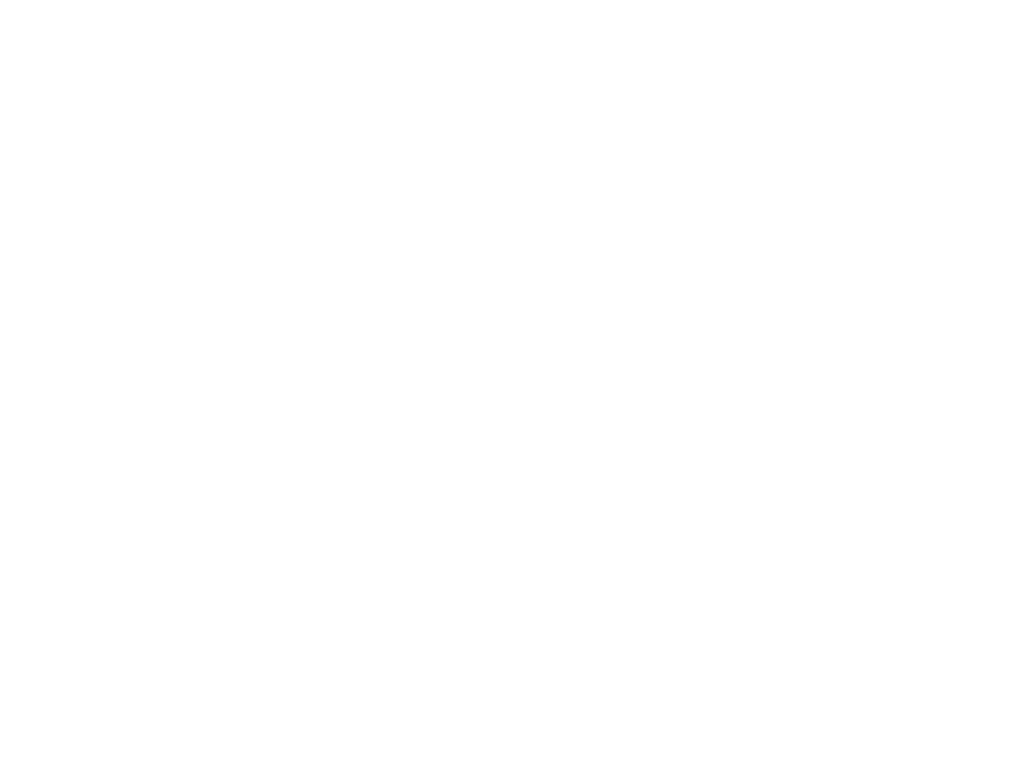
# Model space of a CAD drawing. Header units: millimetres. Extents: x 0 to 658, y -2 to 210.
# Tile 25 of 25: x 396 to 658, y 6 to 204. Entities that reach past the tile are written whole.
import ezdxf

# ---------------------------------------------------------------- set-up
doc = ezdxf.new("R2010")
doc.units = ezdxf.units.MM
doc.layers.add('图框', color=7, linetype='Continuous')
doc.styles.add('SLDTEXTSTYLE1', font='TXT', dxfattribs={"width": 0.7, "bigfont": 'bigfont'})

# ---------------------------------------------------------------- blocks, each defined once
blk = doc.blocks.new('SW_NOTE_0')
at = {"layer": '图框', "color": 0, "char_height": 4.2333, "attachment_point": 1, "style": 'SLDTEXTSTYLE1'}
for s, insert in [('\\M+1928D\\M+18146\\M+1955C\\M+196CA喷\\M+18EBD颜\\M+19046\\M+188C8\\M+19046卡为\\M+18F79\\M+1968C\\M+18CFA', (0, 5.46)), ('为60-80UM\\M+19786纹\\M+18143\\M+192E8\\M+188CA\\M+18D45\\M+18ED5\\M+195C1\\M+18143\\M+193E0\\M+19594', (0, -1.69)), ('\\M+198F4\\M+1967B\\M+19046氧\\M+189BB\\M+18142确\\M+195DB\\M+1E1B4\\M+191CC1\\M+19861\\M+1E1B4\\M+191CC2\\M+18143', (0, -8.83)), ('风\\M+190EE\\M+196CA\\M+194C2\\M+18D45\\M+188CA对齐\\M+18143\\M+189C2\\M+188C8适\\M+1947A', (0, -15.98))]:
    blk.add_mtext(s, dxfattribs=dict(at, insert=insert))
blk = doc.blocks.new('SW_NOTE_2')
at = {"layer": '图框', "color": 0, "attachment_point": 1, "style": 'SLDTEXTSTYLE1'}
for s, insert, char_height in [('1\\M+18141\\M+1955C\\M+196CA\\M+195BD\\M+190AE\\M+18141\\M+19DD9锐\\M+18A70\\M+18141\\M+19DD9\\M+196D1\\M+18E68\\M+18141\\M+19DD9划\\M+18DAD\\M+18141\\M+19DD9变\\M+18C60', (0, 6.82), 5.29167), ('2\\M+18141\\M+18F8A\\M+1974C\\M+196A2\\M+1928D\\M+18EDA\\M+190A1\\M+18CF6\\M+18DB7\\M+18BCF\\M+188C2GB/T1084-2400f级\\M+189C1\\M+18D48', (0, -1.73), 5.29167), ('3\\M+18141\\M+196A2\\M+1928D\\M+18D45\\M+188CA\\M+18CF6\\M+18DB7\\M+18BCF\\M+188C2\\M+1817D0.1', (0, -10.29), 5.2917), ('4\\M+18141\\M+196A2\\M+1928D圆\\M+18A70\\M+18BCF为R1.5', (0, -18.85), 5.2917), ('5\\M+18141\\M+196A2\\M+1928D\\M+18EDA\\M+190A1\\M+18E51\\M+18FC6SERP\\M+195B6\\M+18C8F\\M+189C1\\M+18D48', (0, -27.4), 5.2917)]:
    blk.add_mtext(s, dxfattribs=dict(at, insert=insert, char_height=char_height))
blk = doc.blocks.new('SW_NOTE_5')
at = {"layer": '图框', "color": 0}
blk.add_line((112.77, 0), (0, 0), dxfattribs=at)
at = {"layer": '图框', "color": 0, "insert": (0.43, 5.36), "char_height": 4.2333, "attachment_point": 1, "style": 'SLDTEXTSTYLE1'}
blk.add_mtext('\\M+1928D\\M+18146\\M+1955C\\M+196CA标识\\M+18D8F\\M+18E9A\\M+193E0\\M+19765为202610001HFD300A\\M+18141', dxfattribs=at)

msp = doc.modelspace()

# ---------------------------------------------------------------- block references
at = {"layer": '图框'}
for name, p in [('SW_NOTE_0', (202.0676757, 197.75575154)), ('SW_NOTE_2', (27.57201433, 44.26723091)), ('SW_NOTE_5', (179.44219653, 46.15035307))]:
    msp.add_blockref(name, p, dxfattribs=at)

# ---------------------------------------------------------------- texts
at = {"layer": '图框', "insert": (229.06328089, 11.86473492), "char_height": 4.7625, "attachment_point": 1, "style": 'SLDTEXTSTYLE1'}
msp.add_mtext('\\M+19BF6东\\M+18FBC\\M+19581\\M+194F7\\M+19467\\M+18B5A术\\M+1974C\\M+18CC0\\M+18CF6\\M+18E69', dxfattribs=at)

doc.saveas('drawing.dxf')
